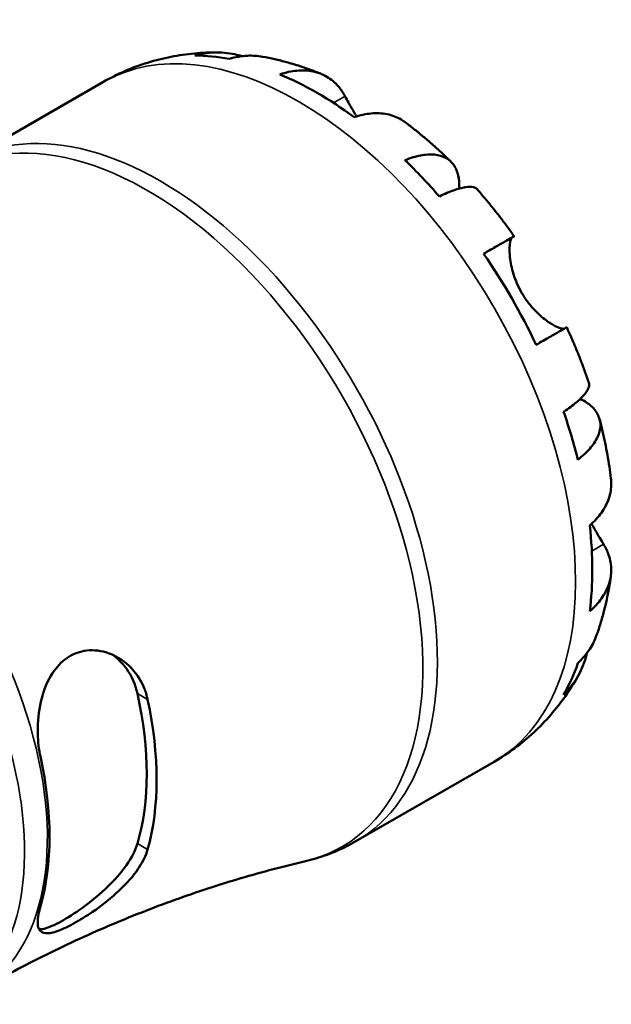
# Model space of a CAD drawing. Header units: millimetres. Extents: x 0 to 906, y 0 to 762.
# Tile 8 of 9: x 662 to 697, y 446 to 505. Entities that reach past the tile are written whole.
import ezdxf

# ---------------------------------------------------------------- set-up
doc = ezdxf.new("R2010")
doc.units = ezdxf.units.MM
doc.layers.add('Visible (ISO)', color=7, linetype='Continuous', lineweight=50)
doc.layers.add('Visible Narrow (ISO)', color=7, linetype='Continuous', lineweight=35)

msp = doc.modelspace()

# ---------------------------------------------------------------- linework, layer by layer
at = {"layer": 'Visible (ISO)'}
for p, q in [((658.303, 496.366), (666.59, 501.138)), ((681.758, 455.637), (690.044, 460.409))]:
    msp.add_line(p, q, dxfattribs=at)
for centre, major_axis, start_param, end_param in [((679.431, 481.415), (-11.648, 20.227), 5.824761, 5.960079), ((679.431, 481.415), (-11.648, 20.227), 5.364352, 5.63509), ((679.431, 481.415), (-11.648, 20.227), 5.039363, 5.174681), ((679.431, 481.415), (-11.648, 20.227), 4.578953, 4.849692), ((679.431, 481.415), (-11.648, 20.227), 4.253965, 4.389283), ((679.431, 481.415), (-11.648, 20.227), 3.793555, 4.064294), ((679.431, 481.415), (11.648, -20.227), 0.326974, 0.462292), ((655.449, 467.605), (9.719, -16.877), 0.501023, 1.073641), ((655.449, 467.605), (10.133, -17.596), 0.51304, 1.061624), ((649.262, 464.042), (-9.968, 17.31), 3.649979, 4.20787)]:
    msp.add_ellipse(centre, major_axis=major_axis, ratio=0.578093, start_param=start_param, end_param=end_param, dxfattribs=at)
for points, knots in [([(666.59, 501.138), (667.015, 501.383), (667.454, 501.604), (668.35, 501.994), (668.808, 502.163), (669.733, 502.45), (670.201, 502.567), (671.137, 502.75), (671.607, 502.817), (672.54, 502.902), (673.005, 502.921), (673.464, 502.919)], [5.4997209, 5.4997209, 5.4997209, 5.4997209, 5.5646808, 5.5646808, 5.6296408, 5.6296408, 5.6946008, 5.6946008, 5.7595607, 5.7595607, 5.8245207, 5.8245207, 5.8245207, 5.8245207]), ([(672.098, 502.733), (672.493, 502.844), (672.897, 502.904), (673.655, 502.929), (674.078, 502.896), (674.639, 502.776), (674.783, 502.738), (674.924, 502.695)], [0.1494024, 0.1494024, 0.1494024, 0.1494024, 0.2912498, 0.2912498, 0.4370651, 0.4370651, 0.4874121, 0.4874121, 0.4874121, 0.4874121]), ([(676.164, 502.664), (675.857, 502.72), (675.546, 502.738), (674.912, 502.708), (674.536, 502.646), (674.16, 502.533)], [4.2689629, 4.2689629, 4.2689629, 4.2689629, 4.3907831, 4.3907831, 4.5326305, 4.5326305, 4.5326305, 4.5326305]), ([(676.164, 502.665), (676.409, 502.62), (676.651, 502.57), (677.132, 502.46), (677.371, 502.4), (677.843, 502.271), (678.077, 502.202), (678.54, 502.054), (678.769, 501.976), (679.224, 501.811), (679.449, 501.725), (679.671, 501.634)], [5.9548362, 5.9548362, 5.9548362, 5.9548362, 5.9913094, 5.9913094, 6.0277826, 6.0277826, 6.0642559, 6.0642559, 6.1007291, 6.1007291, 6.1372023, 6.1372023, 6.1372023, 6.1372023]), ([(677.203, 501.605), (677.558, 501.725), (677.905, 501.798), (678.529, 501.857), (678.863, 501.846), (679.485, 501.72), (679.774, 501.606), (680.261, 501.32), (680.504, 501.122), (680.863, 500.702), (680.996, 500.503), (681.108, 500.295)], [0.14941, 0.14941, 0.14941, 0.14941, 0.290445, 0.290445, 0.4363418, 0.4363418, 0.5822385, 0.5822385, 0.7293467, 0.7293467, 0.8352626, 0.8352626, 0.8352626, 0.8352626]), ([(681.108, 500.295), (681.112, 500.288), (681.117, 500.28), (681.178, 500.165), (681.242, 500.049), (681.371, 499.816), (681.436, 499.702), (681.588, 499.438), (681.677, 499.288), (681.782, 499.116), (681.791, 499.101), (681.8, 499.086)], [-0.5107229, -0.5107229, -0.5107229, -0.5107229, -0.5065357, -0.5065357, -0.4498196, -0.4498196, -0.4007076, -0.4007076, -0.3417366, -0.3417366, -0.3359284, -0.3359284, -0.3359284, -0.3359284]), ([(684.724, 498.73), (684.641, 498.792), (684.556, 498.849), (684.229, 499.041), (683.94, 499.155), (683.318, 499.28), (682.984, 499.291), (682.36, 499.232), (682.013, 499.16), (681.658, 499.04)], [4.094374, 4.094374, 4.094374, 4.094374, 4.1454192, 4.1454192, 4.2913159, 4.2913159, 4.4372126, 4.4372126, 4.5782477, 4.5782477, 4.5782477, 4.5782477]), ([(684.724, 498.73), (684.915, 498.586), (685.105, 498.439), (685.481, 498.14), (685.666, 497.988), (686.035, 497.678), (686.217, 497.521), (686.578, 497.202), (686.756, 497.04), (687.109, 496.71), (687.284, 496.543), (687.457, 496.374)], [0.1518169, 0.1518169, 0.1518169, 0.1518169, 0.1884621, 0.1884621, 0.2251073, 0.2251073, 0.2617526, 0.2617526, 0.2983978, 0.2983978, 0.335043, 0.335043, 0.335043, 0.335043]), ([(684.701, 496.463), (685.04, 496.597), (685.362, 496.691), (685.923, 496.798), (686.213, 496.819), (686.731, 496.771), (686.96, 496.702), (687.324, 496.507), (687.493, 496.363), (687.753, 495.994), (687.845, 495.768), (687.945, 495.316), (687.967, 495.052), (687.955, 494.762)], [0.1494024, 0.1494024, 0.1494024, 0.1494024, 0.2912498, 0.2912498, 0.4370651, 0.4370651, 0.5828803, 0.5828803, 0.7290354, 0.7290354, 0.8751905, 0.8751905, 1.0110192, 1.0110192, 1.0110192, 1.0110192]), ([(689.027, 494.719), (688.974, 494.779), (688.9, 494.82), (688.693, 494.874), (688.527, 494.877), (688.115, 494.812), (687.871, 494.743), (687.376, 494.566), (687.083, 494.442), (686.763, 494.288)], [3.9924134, 3.9924134, 3.9924134, 3.9924134, 4.0991526, 4.0991526, 4.2449679, 4.2449679, 4.3907831, 4.3907831, 4.5326305, 4.5326305, 4.5326305, 4.5326305]), ([(689.027, 494.719), (689.185, 494.541), (689.341, 494.36), (689.648, 493.995), (689.801, 493.81), (690.101, 493.438), (690.249, 493.25), (690.542, 492.87), (690.687, 492.679), (690.972, 492.292), (691.112, 492.097), (691.251, 491.901)], [0.4497722, 0.4497722, 0.4497722, 0.4497722, 0.4856059, 0.4856059, 0.5214397, 0.5214397, 0.5572734, 0.5572734, 0.5931071, 0.5931071, 0.6289409, 0.6289409, 0.6289409, 0.6289409]), ([(689.419, 490.853), (689.723, 491.028), (689.992, 491.182), (690.432, 491.435), (690.642, 491.555), (690.968, 491.742), (691.086, 491.809), (691.226, 491.888), (691.262, 491.908), (691.238, 491.892), (691.203, 491.871), (691.148, 491.839)], [0.14941, 0.14941, 0.14941, 0.14941, 0.290445, 0.290445, 0.4363418, 0.4363418, 0.5822385, 0.5822385, 0.7293467, 0.7293467, 0.8352626, 0.8352626, 0.8352626, 0.8352626]), ([(691.148, 491.839), (691.128, 491.827), (691.109, 491.808), (691.063, 491.737), (691.038, 491.672), (690.998, 491.5), (690.983, 491.392), (690.967, 491.087), (690.972, 490.875), (691.032, 490.33), (691.099, 489.987), (691.326, 489.256), (691.49, 488.874), (691.698, 488.514)], [-0.5076659, -0.5076659, -0.5076659, -0.5076659, -0.4671899, -0.4671899, -0.4020022, -0.4020022, -0.3350664, -0.3350664, -0.2430046, -0.2430046, -0.1248886, -0.1248886, 0, 0, 0, 0]), ([(691.698, 488.514), (691.808, 488.323), (691.93, 488.14), (692.199, 487.781), (692.347, 487.608), (692.72, 487.221), (692.946, 487.026), (693.364, 486.716), (693.552, 486.601), (693.831, 486.46), (693.931, 486.419), (694.1, 486.369), (694.168, 486.359), (694.236, 486.363), (694.251, 486.366), (694.265, 486.369)], [0, 0, 0, 0, 0.0660814, 0.0660814, 0.1366745, 0.1366745, 0.238734, 0.238734, 0.3345777, 0.3345777, 0.4015785, 0.4015785, 0.4668531, 0.4668531, 0.4879872, 0.4879872, 0.4879872, 0.4879872]), ([(694.401, 486.445), (694.4, 486.445), (694.365, 486.426), (694.236, 486.353), (694.118, 486.286), (693.792, 486.099), (693.582, 485.979), (693.142, 485.726), (692.873, 485.572), (692.569, 485.397)], [4.0206832, 4.0206832, 4.0206832, 4.0206832, 4.1454192, 4.1454192, 4.2913159, 4.2913159, 4.4372126, 4.4372126, 4.5782477, 4.5782477, 4.5782477, 4.5782477]), ([(694.401, 486.445), (694.502, 486.227), (694.6, 486.008), (694.792, 485.567), (694.886, 485.347), (695.068, 484.903), (695.157, 484.681), (695.329, 484.234), (695.413, 484.01), (695.576, 483.561), (695.654, 483.335), (695.73, 483.109)], [0.9418698, 0.9418698, 0.9418698, 0.9418698, 0.977704, 0.977704, 1.0135382, 1.0135382, 1.0493723, 1.0493723, 1.0852065, 1.0852065, 1.1210407, 1.1210407, 1.1210407, 1.1210407]), ([(694.217, 481.378), (694.511, 481.577), (694.765, 481.767), (695.168, 482.105), (695.35, 482.281), (695.614, 482.602), (695.695, 482.746), (695.753, 482.951), (695.755, 483.035), (695.73, 483.109)], [0.1494024, 0.1494024, 0.1494024, 0.1494024, 0.2912498, 0.2912498, 0.4370651, 0.4370651, 0.5828803, 0.5828803, 0.6900889, 0.6900889, 0.6900889, 0.6900889]), ([(695.217, 482.159), (695.483, 482.023), (695.706, 481.869), (696.051, 481.554), (696.2, 481.364), (696.388, 480.956), (696.428, 480.739), (696.413, 480.329), (696.358, 480.097), (696.139, 479.627), (695.975, 479.388), (695.6, 478.958), (695.357, 478.727), (695.071, 478.502)], [3.667459, 3.667459, 3.667459, 3.667459, 3.8068425, 3.8068425, 3.9529976, 3.9529976, 4.0991526, 4.0991526, 4.2449679, 4.2449679, 4.3907831, 4.3907831, 4.5326305, 4.5326305, 4.5326305, 4.5326305]), ([(696.379, 480.923), (696.439, 480.689), (696.496, 480.454), (696.605, 479.983), (696.656, 479.747), (696.753, 479.275), (696.798, 479.039), (696.882, 478.565), (696.921, 478.328), (696.993, 477.854), (697.025, 477.616), (697.054, 477.378)], [1.2357307, 1.2357307, 1.2357307, 1.2357307, 1.272368, 1.272368, 1.3090053, 1.3090053, 1.3456426, 1.3456426, 1.3822799, 1.3822799, 1.4189172, 1.4189172, 1.4189172, 1.4189172]), ([(695.784, 474.573), (696.066, 474.819), (696.303, 475.082), (696.667, 475.591), (696.825, 475.885), (697.029, 476.484), (697.076, 476.79), (697.074, 477.17), (697.067, 477.273), (697.054, 477.378)], [0.14941, 0.14941, 0.14941, 0.14941, 0.290445, 0.290445, 0.4363418, 0.4363418, 0.5822385, 0.5822385, 0.6343613, 0.6343613, 0.6343613, 0.6343613]), ([(695.896, 474.673), (695.921, 474.628), (695.945, 474.583), (696.065, 474.365), (696.158, 474.202), (696.337, 473.895), (696.422, 473.753), (696.539, 473.56), (696.576, 473.5), (696.611, 473.443)], [-1.8458886, -1.8458886, -1.8458886, -1.8458886, -1.8294227, -1.8294227, -1.7655818, -1.7655818, -1.7011788, -1.7011788, -1.6696191, -1.6696191, -1.6696191, -1.6696191]), ([(696.611, 473.443), (696.735, 473.243), (696.84, 473.029), (697.023, 472.51), (697.073, 472.202), (697.076, 471.639), (697.029, 471.333), (696.825, 470.734), (696.667, 470.441), (696.303, 469.931), (696.066, 469.669), (695.784, 469.422)], [3.8923951, 3.8923951, 3.8923951, 3.8923951, 3.9983109, 3.9983109, 4.1454192, 4.1454192, 4.2913159, 4.2913159, 4.4372126, 4.4372126, 4.5782477, 4.5782477, 4.5782477, 4.5782477]), ([(697.05, 471.548), (697.017, 471.31), (696.98, 471.072), (696.896, 470.596), (696.85, 470.359), (696.747, 469.884), (696.691, 469.647), (696.568, 469.174), (696.501, 468.937), (696.357, 468.466), (696.28, 468.231), (696.197, 467.997)], [1.7168657, 1.7168657, 1.7168657, 1.7168657, 1.7533314, 1.7533314, 1.7897972, 1.7897972, 1.826263, 1.826263, 1.8627288, 1.8627288, 1.8991945, 1.8991945, 1.8991945, 1.8991945]), ([(695.071, 466.314), (695.357, 466.582), (695.6, 466.876), (695.947, 467.413), (696.09, 467.698), (696.196, 467.997)], [0.1494024, 0.1494024, 0.1494024, 0.1494024, 0.2912498, 0.2912498, 0.4155935, 0.4155935, 0.4155935, 0.4155935]), ([(662.841, 460.719), (662.819, 460.821), (662.799, 460.924), (662.706, 461.476), (662.672, 461.948), (662.69, 463.032), (662.767, 463.646), (663.066, 464.771), (663.279, 465.284), (663.807, 466.083), (664.092, 466.385), (664.741, 466.836), (665.092, 466.981), (665.897, 467.126), (666.345, 467.092), (667.283, 466.813), (667.76, 466.529), (668.541, 465.786), (668.852, 465.335), (669.15, 464.605), (669.22, 464.377), (669.27, 464.142)], [-1.529712, -1.529712, -1.529712, -1.529712, -1.495627, -1.495627, -1.351352, -1.351352, -1.168564, -1.168564, -0.995745, -0.995745, -0.85388, -0.85388, -0.715437, -0.715437, -0.551283, -0.551283, -0.355973, -0.355973, -0.170047, -0.170047, -0.091047, -0.091047, -0.091047, -0.091047]), ([(667.174, 466.815), (667.476, 466.597), (667.759, 466.318), (668.312, 465.552), (668.541, 465.027), (668.66, 464.494)], [1.7319828, 1.7319828, 1.7319828, 1.7319828, 1.8636937, 1.8636937, 2.0416178, 2.0416178, 2.0416178, 2.0416178]), ([(695.607, 466.909), (695.572, 466.756), (695.531, 466.605), (695.35, 466.051), (695.168, 465.669), (694.765, 465.027), (694.511, 464.707), (694.217, 464.422)], [4.1914857, 4.1914857, 4.1914857, 4.1914857, 4.2449679, 4.2449679, 4.3907831, 4.3907831, 4.5326305, 4.5326305, 4.5326305, 4.5326305]), ([(695.076, 465.533), (694.847, 465.128), (694.597, 464.731), (694.052, 463.955), (693.757, 463.577), (693.124, 462.848), (692.786, 462.498), (692.067, 461.832), (691.687, 461.516), (690.891, 460.929), (690.475, 460.656), (690.044, 460.409)], [2.0294153, 2.0294153, 2.0294153, 2.0294153, 2.0951579, 2.0951579, 2.1609004, 2.1609004, 2.226643, 2.226643, 2.2923856, 2.2923856, 2.3581282, 2.3581282, 2.3581282, 2.3581282]), ([(681.758, 455.637), (681.569, 455.528), (681.376, 455.425), (680.986, 455.23), (680.788, 455.138), (680.387, 454.967), (680.184, 454.887), (679.775, 454.74), (679.568, 454.673), (679.151, 454.55), (678.941, 454.494), (678.731, 454.445)], [2.3581282, 2.3581282, 2.3581282, 2.3581282, 2.3925875, 2.3925875, 2.4270469, 2.4270469, 2.4615062, 2.4615062, 2.4959656, 2.4959656, 2.5304249, 2.5304249, 2.5304249, 2.5304249]), ([(669.27, 455.149), (669.244, 455.055), (669.211, 454.959), (669.041, 454.524), (668.843, 454.177), (668.267, 453.382), (667.854, 452.94), (666.949, 452.123), (666.463, 451.747), (665.579, 451.143), (665.191, 450.904), (664.484, 450.519), (664.175, 450.373), (663.598, 450.161), (663.353, 450.11), (662.949, 450.139), (662.81, 450.239), (662.662, 450.61), (662.66, 450.893), (662.754, 451.401), (662.792, 451.558), (662.841, 451.726)], [-1.537922, -1.537922, -1.537922, -1.537922, -1.495994, -1.495994, -1.349713, -1.349713, -1.159279, -1.159279, -0.97735, -0.97735, -0.831635, -0.831635, -0.694714, -0.694714, -0.539593, -0.539593, -0.362105, -0.362105, -0.174119, -0.174119, -0.099052, -0.099052, -0.099052, -0.099052]), ([(668.66, 455.501), (668.541, 455.104), (668.312, 454.652), (667.677, 453.749), (667.272, 453.297), (666.458, 452.515), (665.996, 452.128), (665.075, 451.441), (664.616, 451.14), (664.225, 450.915), (663.834, 450.69), (663.469, 450.516), (663.019, 450.38), (662.881, 450.358), (662.766, 450.361)], [-0.6877666, -0.6877666, -0.6877666, -0.6877666, -0.5098425, -0.5098425, -0.3319185, -0.3319185, -0.1659592, -0.1659592, 0, 0, 0, 0.1659592, 0.1659592, 0.2597236, 0.2597236, 0.2597236, 0.2597236]), ([(659.101, 446.657), (660.373, 447.39), (661.666, 448.084), (664.28, 449.389), (665.601, 449.999), (668.25, 451.13), (669.579, 451.652), (672.229, 452.604), (673.549, 453.034), (676.163, 453.806), (677.457, 454.147), (678.731, 454.445)], [2.3581282, 2.3581282, 2.3581282, 2.3581282, 2.3925875, 2.3925875, 2.4270469, 2.4270469, 2.4615062, 2.4615062, 2.4959656, 2.4959656, 2.5304249, 2.5304249, 2.5304249, 2.5304249])]:
    msp.add_open_spline(points, degree=3, knots=knots, dxfattribs=at)
at = {"layer": 'Visible Narrow (ISO)'}
for p, q in [((681.108, 500.295), (680.415, 499.896)), ((691.148, 491.839), (689.424, 490.846)), ((696.611, 473.443), (695.907, 473.037)), ((668.66, 464.494), (669.27, 464.142)), ((669.27, 455.149), (668.66, 455.501))]:
    msp.add_line(p, q, dxfattribs=at)
for centre, major_axis, start_param, end_param in [((678.317, 480.773), (-11.727, 20.365), 3.141593, 6.283185), ((670.03, 476.001), (11.727, -20.365), 0, 3.141593), ((669.249, 475.551), (-11.661, 20.25), 2.969296, 6.455482), ((649.133, 463.967), (9.968, -17.31), 0, 2.34557), ((647.761, 463.177), (9.968, -17.31), 0, 2.258673)]:
    msp.add_ellipse(centre, major_axis=major_axis, ratio=0.578093, start_param=start_param, end_param=end_param, dxfattribs=at)

doc.saveas('drawing.dxf')
